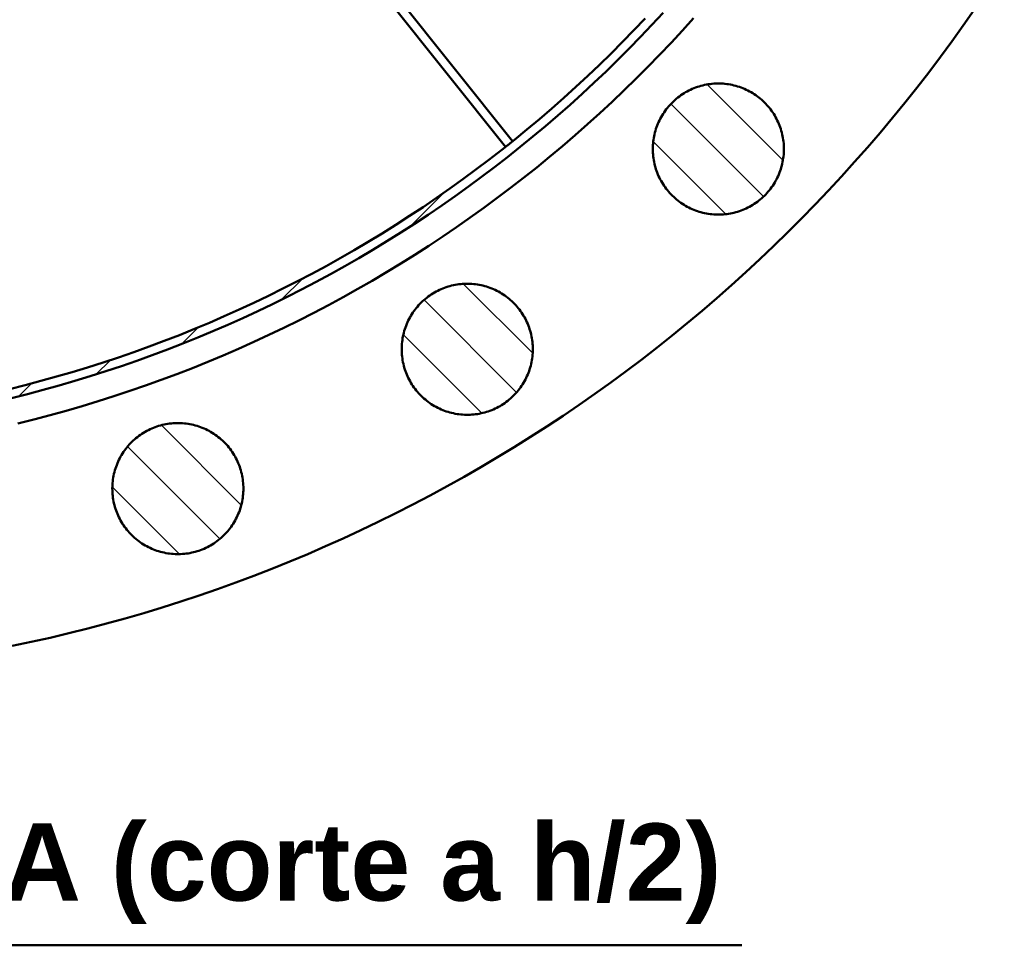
# Model space of a CAD drawing. Header units: millimetres. Extents: x 0 to 841, y 0 to 594.
# Tile 11 of 226: x 212 to 276, y 306 to 366. Entities that reach past the tile are written whole.
import ezdxf
from ezdxf.enums import TextEntityAlignment as Align

# ---------------------------------------------------------------- set-up
doc = ezdxf.new("R2010")
doc.units = ezdxf.units.MM
for name, color, linetype, lineweight in [('ACH', 7, 'CONTINUOUS', 13), ('TXT', 7, 'CONTINUOUS', 25), ('VIS', 7, 'CONTINUOUS', 50)]:
    doc.layers.add(name, color=color, linetype=linetype, lineweight=lineweight)
doc.styles.add('STDB', font='LiberationSans-Bold.ttf')

msp = doc.modelspace()

# ---------------------------------------------------------------- hatches: boundary and pattern name
at = {"layer": 'ACH'}
h = msp.add_hatch(dxfattribs=at)
h.set_pattern_fill('ANSI31', scale=0.8)
h.paths.add_polyline_path([(275.741, 422.949), (275.73, 421.625), (275.699, 420.301), (275.647, 418.978), (275.574, 417.656), (275.481, 416.335), (275.367, 415.016), (275.232, 413.699), (275.076, 412.384), (274.9, 411.071), (274.703, 409.762), (274.485, 408.456), (274.247, 407.153), (273.989, 405.854), (273.71, 404.56), (273.411, 403.27), (273.092, 401.985), (272.753, 400.705), (272.393, 399.43), (272.014, 398.162), (271.615, 396.899), (271.196, 395.643), (270.757, 394.394), (270.299, 393.151), (269.821, 391.916), (269.324, 390.689), (268.807, 389.47), (268.272, 388.259), (267.718, 387.056), (267.144, 385.862), (266.553, 384.678), (265.942, 383.503), (265.313, 382.337), (264.666, 381.182), (264.001, 380.037), (263.318, 378.903), (262.618, 377.779), (261.899, 376.667), (261.164, 375.566), (260.411, 374.476), (259.641, 373.399), (258.854, 372.334), (258.051, 371.281), (257.231, 370.241), (256.395, 369.214), (255.543, 368.201), (254.675, 367.201), (253.792, 366.214), (252.893, 365.242), (251.979, 364.284), (251.05, 363.34), (250.106, 362.411), (249.148, 361.497), (248.176, 360.598), (247.189, 359.715), (246.189, 358.847), (245.176, 357.995), (244.149, 357.159), (243.109, 356.339), (242.056, 355.536), (240.991, 354.749), (239.914, 353.979), (238.824, 353.226), (237.723, 352.491), (236.611, 351.772), (235.487, 351.072), (234.353, 350.389), (233.208, 349.724), (232.053, 349.077), (230.887, 348.448), (229.712, 347.837), (228.528, 347.246), (227.334, 346.672), (226.131, 346.118), (224.92, 345.583), (223.701, 345.066), (222.474, 344.569), (221.239, 344.091), (219.996, 343.633), (218.747, 343.194), (217.491, 342.775), (216.228, 342.376), (214.96, 341.996), (213.685, 341.637), (212.405, 341.298), (211.12, 340.978), (209.83, 340.679), (208.536, 340.401), (207.237, 340.142), (205.934, 339.905), (204.628, 339.687), (203.319, 339.49), (202.006, 339.314), (200.691, 339.158), (199.374, 339.023), (198.055, 338.909), (196.734, 338.816), (195.412, 338.743), (194.089, 338.691), (192.765, 338.66), (191.441, 338.649), (190.117, 338.66), (188.793, 338.691), (187.47, 338.743), (186.147, 338.816), (184.827, 338.909), (183.507, 339.023), (182.19, 339.158), (180.875, 339.314), (179.563, 339.49), (178.253, 339.687), (176.947, 339.905), (175.644, 340.142), (174.346, 340.401), (173.051, 340.679), (171.761, 340.978), (170.476, 341.298), (169.196, 341.637), (167.922, 341.996), (166.653, 342.376), (165.391, 342.775), (164.134, 343.194), (162.885, 343.633), (161.643, 344.091), (160.408, 344.569), (159.18, 345.066), (157.961, 345.583), (156.75, 346.118), (155.547, 346.672), (154.354, 347.246), (153.169, 347.837), (151.994, 348.448), (150.829, 349.077), (149.674, 349.724), (148.528, 350.389), (147.394, 351.072), (146.27, 351.772), (145.158, 352.491), (144.057, 353.226), (142.968, 353.979), (141.89, 354.749), (140.825, 355.536), (139.773, 356.339), (138.733, 357.159), (137.706, 357.995), (136.692, 358.847), (135.692, 359.715), (134.706, 360.598), (133.733, 361.497), (132.775, 362.411), (131.832, 363.34), (130.903, 364.284), (129.989, 365.242), (129.09, 366.214), (128.206, 367.201), (127.338, 368.201), (126.486, 369.214), (125.65, 370.241), (124.831, 371.281), (124.027, 372.334), (123.241, 373.399), (122.471, 374.476), (121.718, 375.566), (120.982, 376.667), (120.264, 377.779), (119.563, 378.903), (118.88, 380.037), (118.215, 381.182), (117.568, 382.337), (116.939, 383.503), (116.329, 384.678), (115.737, 385.862), (115.164, 387.056), (114.609, 388.259), (114.074, 389.47), (113.558, 390.689), (113.061, 391.916), (112.583, 393.151), (112.124, 394.394), (111.686, 395.643), (111.267, 396.899), (110.867, 398.162), (110.488, 399.43), (110.128, 400.705), (109.789, 401.985), (109.47, 403.27), (109.171, 404.56), (108.892, 405.854), (108.634, 407.153), (108.396, 408.456), (108.179, 409.762), (107.982, 411.071), (107.805, 412.384), (107.65, 413.699), (107.515, 415.016), (107.401, 416.335), (107.307, 417.656), (107.234, 418.978), (107.182, 420.301), (107.151, 421.625), (107.141, 422.949), (107.151, 424.273), (107.182, 425.597), (107.234, 426.92), (107.307, 428.242), (107.401, 429.563), (107.515, 430.883), (107.65, 432.2), (107.805, 433.515), (107.982, 434.827), (108.179, 436.137), (108.396, 437.443), (108.634, 438.745), (108.892, 440.044), (109.171, 441.339), (109.47, 442.629), (109.789, 443.914), (110.128, 445.194), (110.488, 446.468), (110.867, 447.737), (111.267, 448.999), (111.686, 450.255), (112.124, 451.505), (112.583, 452.747), (113.061, 453.982), (113.558, 455.209), (114.074, 456.429), (114.609, 457.64), (115.164, 458.842), (115.737, 460.036), (116.329, 461.221), (116.939, 462.396), (117.568, 463.561), (118.215, 464.716), (118.88, 465.861), (119.563, 466.996), (120.264, 468.119), (120.982, 469.232), (121.718, 470.333), (122.471, 471.422), (123.241, 472.5), (124.027, 473.565), (124.831, 474.617), (125.65, 475.657), (126.486, 476.684), (127.338, 477.698), (128.206, 478.698), (129.09, 479.684), (129.989, 480.657), (130.903, 481.615), (131.832, 482.558), (132.775, 483.487), (133.733, 484.401), (134.706, 485.3), (135.692, 486.184), (136.692, 487.051), (137.706, 487.904), (138.733, 488.74), (139.773, 489.559), (140.825, 490.363), (141.89, 491.149), (142.968, 491.919), (144.057, 492.672), (145.158, 493.408), (146.27, 494.126), (147.394, 494.827), (148.528, 495.51), (149.674, 496.175), (150.829, 496.822), (151.994, 497.451), (153.169, 498.061), (154.354, 498.653), (155.547, 499.226), (156.75, 499.781), (157.961, 500.316), (159.18, 500.832), (160.408, 501.329), (161.643, 501.807), (162.885, 502.265), (164.134, 502.704), (165.391, 503.123), (166.653, 503.523), (167.922, 503.902), (169.196, 504.261), (170.476, 504.601), (171.761, 504.92), (173.051, 505.219), (174.346, 505.498), (175.644, 505.756), (176.947, 505.994), (178.253, 506.211), (179.563, 506.408), (180.875, 506.585), (182.19, 506.74), (183.507, 506.875), (184.827, 506.989), (186.147, 507.083), (187.47, 507.156), (188.793, 507.208), (190.117, 507.239), (191.441, 507.249), (192.765, 507.239), (194.089, 507.208), (195.412, 507.156), (196.734, 507.083), (198.055, 506.989), (199.374, 506.875), (200.691, 506.74), (202.006, 506.585), (203.319, 506.408), (204.628, 506.211), (205.934, 505.994), (207.237, 505.756), (208.536, 505.498), (209.83, 505.219), (211.12, 504.92), (212.405, 504.601), (213.685, 504.261), (214.96, 503.902), (216.228, 503.523), (217.491, 503.123), (218.747, 502.704), (219.996, 502.265), (221.239, 501.807), (222.474, 501.329), (223.701, 500.832), (224.92, 500.316), (226.131, 499.781), (227.334, 499.226), (228.528, 498.653), (229.712, 498.061), (230.887, 497.451), (232.053, 496.822), (233.208, 496.175), (234.353, 495.51), (235.487, 494.827), (236.611, 494.126), (237.723, 493.408), (238.824, 492.672), (239.914, 491.919), (240.991, 491.149), (242.056, 490.363), (243.109, 489.559), (244.149, 488.74), (245.176, 487.904), (246.189, 487.051), (247.189, 486.184), (248.176, 485.3), (249.148, 484.401), (250.106, 483.487), (251.05, 482.558), (251.979, 481.615), (252.893, 480.657), (253.792, 479.684), (254.675, 478.698), (255.543, 477.698), (256.395, 476.684), (257.231, 475.657), (258.051, 474.617), (258.854, 473.565), (259.641, 472.5), (260.411, 471.422), (261.164, 470.333), (261.899, 469.232), (262.618, 468.119), (263.318, 466.996), (264.001, 465.861), (264.666, 464.716), (265.313, 463.561), (265.942, 462.396), (266.553, 461.221), (267.144, 460.036), (267.718, 458.842), (268.272, 457.64), (268.807, 456.429), (269.324, 455.209), (269.821, 453.982), (270.299, 452.747), (270.757, 451.505), (271.196, 450.255), (271.615, 448.999), (272.014, 447.737), (272.393, 446.468), (272.753, 445.194), (273.092, 443.914), (273.411, 442.629), (273.71, 441.339), (273.989, 440.044), (274.247, 438.745), (274.485, 437.443), (274.703, 436.137), (274.9, 434.827), (275.076, 433.515), (275.232, 432.2), (275.367, 430.883), (275.481, 429.563), (275.574, 428.242), (275.647, 426.92), (275.699, 425.597), (275.73, 424.273)])
h.paths.add_polyline_path([(275.141, 422.949), (275.13, 424.264), (275.099, 425.578), (275.048, 426.892), (274.976, 428.205), (274.883, 429.516), (274.769, 430.826), (274.635, 432.134), (274.481, 433.44), (274.306, 434.743), (274.11, 436.043), (273.894, 437.34), (273.658, 438.633), (273.402, 439.923), (273.125, 441.208), (272.828, 442.489), (272.511, 443.765), (272.174, 445.035), (271.817, 446.301), (271.441, 447.56), (271.044, 448.814), (270.628, 450.061), (270.192, 451.302), (269.737, 452.535), (269.263, 453.761), (268.769, 454.98), (268.257, 456.191), (267.725, 457.393), (267.175, 458.587), (266.606, 459.772), (266.018, 460.948), (265.412, 462.115), (264.788, 463.272), (264.145, 464.419), (263.485, 465.556), (262.807, 466.682), (262.111, 467.798), (261.398, 468.902), (260.667, 469.996), (259.92, 471.077), (259.155, 472.147), (258.374, 473.204), (257.577, 474.25), (256.763, 475.282), (255.933, 476.302), (255.087, 477.308), (254.225, 478.301), (253.348, 479.28), (252.455, 480.246), (251.548, 481.197), (250.626, 482.134), (249.689, 483.056), (248.737, 483.964), (247.772, 484.856), (246.792, 485.734), (245.799, 486.595), (244.793, 487.441), (243.773, 488.271), (242.741, 489.085), (241.696, 489.883), (240.638, 490.664), (239.569, 491.428), (238.487, 492.176), (237.394, 492.906), (236.289, 493.619), (235.174, 494.315), (234.047, 494.993), (232.911, 495.654), (231.763, 496.296), (230.606, 496.92), (229.44, 497.526), (228.264, 498.114), (227.078, 498.683), (225.884, 499.234), (224.682, 499.765), (223.471, 500.278), (222.253, 500.772), (221.027, 501.246), (219.793, 501.701), (218.553, 502.137), (217.305, 502.553), (216.052, 502.949), (214.792, 503.326), (213.527, 503.683), (212.256, 504.02), (210.98, 504.337), (209.699, 504.633), (208.414, 504.91), (207.124, 505.167), (205.831, 505.403), (204.534, 505.619), (203.234, 505.814), (201.931, 505.989), (200.625, 506.144), (199.318, 506.278), (198.008, 506.391), (196.696, 506.484), (195.383, 506.556), (194.07, 506.608), (192.755, 506.639), (191.441, 506.649), (190.126, 506.639), (188.812, 506.608), (187.498, 506.556), (186.185, 506.484), (184.874, 506.391), (183.564, 506.278), (182.256, 506.144), (180.95, 505.989), (179.647, 505.814), (178.347, 505.619), (177.05, 505.403), (175.757, 505.167), (174.467, 504.91), (173.182, 504.633), (171.901, 504.337), (170.625, 504.02), (169.355, 503.683), (168.089, 503.326), (166.83, 502.949), (165.576, 502.553), (164.329, 502.137), (163.088, 501.701), (161.855, 501.246), (160.629, 500.772), (159.41, 500.278), (158.199, 499.765), (156.997, 499.234), (155.803, 498.683), (154.618, 498.114), (153.442, 497.526), (152.275, 496.92), (151.118, 496.296), (149.971, 495.654), (148.834, 494.993), (147.708, 494.315), (146.592, 493.619), (145.487, 492.906), (144.394, 492.176), (143.313, 491.428), (142.243, 490.664), (141.186, 489.883), (140.14, 489.085), (139.108, 488.271), (138.088, 487.441), (137.082, 486.595), (136.089, 485.734), (135.11, 484.856), (134.144, 483.964), (133.193, 483.056), (132.256, 482.134), (131.334, 481.197), (130.426, 480.246), (129.534, 479.28), (128.656, 478.301), (127.795, 477.308), (126.949, 476.302), (126.119, 475.282), (125.305, 474.25), (124.507, 473.204), (123.726, 472.147), (122.962, 471.077), (122.214, 469.996), (121.484, 468.902), (120.77, 467.798), (120.075, 466.682), (119.397, 465.556), (118.736, 464.419), (118.094, 463.272), (117.469, 462.115), (116.863, 460.948), (116.276, 459.772), (115.707, 458.587), (115.156, 457.393), (114.625, 456.191), (114.112, 454.98), (113.618, 453.761), (113.144, 452.535), (112.689, 451.302), (112.253, 450.061), (111.837, 448.814), (111.441, 447.56), (111.064, 446.301), (110.707, 445.035), (110.37, 443.765), (110.053, 442.489), (109.756, 441.208), (109.48, 439.923), (109.223, 438.633), (108.987, 437.34), (108.771, 436.043), (108.576, 434.743), (108.401, 433.44), (108.246, 432.134), (108.112, 430.826), (107.999, 429.516), (107.906, 428.205), (107.834, 426.892), (107.782, 425.578), (107.751, 424.264), (107.741, 422.949), (107.751, 421.635), (107.782, 420.32), (107.834, 419.006), (107.906, 417.694), (107.999, 416.382), (108.112, 415.072), (108.246, 413.764), (108.401, 412.459), (108.576, 411.156), (108.771, 409.856), (108.987, 408.559), (109.223, 407.265), (109.48, 405.976), (109.756, 404.691), (110.053, 403.41), (110.37, 402.134), (110.707, 400.863), (111.064, 399.598), (111.441, 398.338), (111.837, 397.085), (112.253, 395.837), (112.689, 394.597), (113.144, 393.363), (113.618, 392.137), (114.112, 390.919), (114.625, 389.708), (115.156, 388.505), (115.707, 387.312), (116.276, 386.126), (116.863, 384.95), (117.469, 383.784), (118.094, 382.626), (118.736, 381.479), (119.397, 380.342), (120.075, 379.216), (120.77, 378.101), (121.484, 376.996), (122.214, 375.903), (122.962, 374.821), (123.726, 373.752), (124.507, 372.694), (125.305, 371.649), (126.119, 370.616), (126.949, 369.597), (127.795, 368.59), (128.656, 367.597), (129.534, 366.618), (130.426, 365.653), (131.334, 364.701), (132.256, 363.764), (133.193, 362.842), (134.144, 361.935), (135.11, 361.042), (136.089, 360.165), (137.082, 359.303), (138.088, 358.457), (139.108, 357.627), (140.14, 356.813), (141.186, 356.016), (142.243, 355.235), (143.313, 354.47), (144.394, 353.723), (145.487, 352.992), (146.592, 352.279), (147.708, 351.583), (148.834, 350.905), (149.971, 350.245), (151.118, 349.602), (152.275, 348.978), (153.442, 348.372), (154.618, 347.784), (155.803, 347.215), (156.997, 346.665), (158.199, 346.133), (159.41, 345.621), (160.629, 345.127), (161.855, 344.653), (163.088, 344.198), (164.329, 343.762), (165.576, 343.346), (166.83, 342.949), (168.089, 342.573), (169.355, 342.216), (170.625, 341.879), (171.901, 341.562), (173.182, 341.265), (174.467, 340.988), (175.757, 340.732), (177.05, 340.496), (178.347, 340.28), (179.647, 340.084), (180.95, 339.909), (182.256, 339.755), (183.564, 339.621), (184.874, 339.507), (186.185, 339.414), (187.498, 339.342), (188.812, 339.291), (190.126, 339.26), (191.441, 339.249), (192.755, 339.26), (194.07, 339.291), (195.383, 339.342), (196.696, 339.414), (198.008, 339.507), (199.318, 339.621), (200.625, 339.755), (201.931, 339.909), (203.234, 340.084), (204.534, 340.28), (205.831, 340.496), (207.124, 340.732), (208.414, 340.988), (209.699, 341.265), (210.98, 341.562), (212.256, 341.879), (213.527, 342.216), (214.792, 342.573), (216.052, 342.949), (217.305, 343.346), (218.553, 343.762), (219.793, 344.198), (221.027, 344.653), (222.253, 345.127), (223.471, 345.621), (224.682, 346.133), (225.884, 346.665), (227.078, 347.215), (228.264, 347.784), (229.44, 348.372), (230.606, 348.978), (231.763, 349.602), (232.911, 350.245), (234.047, 350.905), (235.174, 351.583), (236.289, 352.279), (237.394, 352.992), (238.487, 353.723), (239.569, 354.47), (240.638, 355.235), (241.696, 356.016), (242.741, 356.813), (243.773, 357.627), (244.793, 358.457), (245.799, 359.303), (246.792, 360.165), (247.772, 361.042), (248.737, 361.935), (249.689, 362.842), (250.626, 363.764), (251.548, 364.701), (252.455, 365.653), (253.348, 366.618), (254.225, 367.597), (255.087, 368.59), (255.933, 369.597), (256.763, 370.616), (257.577, 371.649), (258.374, 372.694), (259.155, 373.752), (259.92, 374.821), (260.667, 375.903), (261.398, 376.996), (262.111, 378.101), (262.807, 379.216), (263.485, 380.342), (264.145, 381.479), (264.788, 382.626), (265.412, 383.784), (266.018, 384.95), (266.606, 386.126), (267.175, 387.312), (267.725, 388.505), (268.257, 389.708), (268.769, 390.919), (269.263, 392.137), (269.737, 393.363), (270.192, 394.597), (270.628, 395.837), (271.044, 397.085), (271.441, 398.338), (271.817, 399.598), (272.174, 400.863), (272.511, 402.134), (272.828, 403.41), (273.125, 404.691), (273.402, 405.976), (273.658, 407.265), (273.894, 408.559), (274.11, 409.856), (274.306, 411.156), (274.481, 412.459), (274.635, 413.764), (274.769, 415.072), (274.883, 416.382), (274.976, 417.694), (275.048, 419.006), (275.099, 420.32), (275.13, 421.635)], flags=16)
h = msp.add_hatch(dxfattribs=at)
h.set_pattern_fill('ANSI31', scale=0.8, angle=90)
h.paths.add_polyline_path([(243.392, 357.323), (228.179, 376.4), (228.648, 376.774), (243.861, 357.697), (243.803, 357.65), (243.744, 357.604), (243.685, 357.557), (243.627, 357.51), (243.568, 357.463), (243.509, 357.417), (243.451, 357.37), (243.392, 357.323)])
h = msp.add_hatch(dxfattribs=at)
h.set_pattern_fill('ANSI31', scale=0.8, angle=90)
h.paths.add_polyline_path([(261.452, 357.188), (261.45, 357.068), (261.445, 356.948), (261.436, 356.828), (261.424, 356.708), (261.409, 356.589), (261.39, 356.47), (261.368, 356.352), (261.343, 356.234), (261.314, 356.117), (261.283, 356.001), (261.247, 355.886), (261.209, 355.772), (261.167, 355.66), (261.122, 355.548), (261.074, 355.438), (261.023, 355.329), (260.969, 355.221), (260.912, 355.116), (260.852, 355.011), (260.789, 354.909), (260.723, 354.808), (260.654, 354.71), (260.582, 354.613), (260.508, 354.518), (260.431, 354.426), (260.352, 354.336), (260.27, 354.248), (260.185, 354.162), (260.099, 354.079), (260.009, 353.998), (259.918, 353.92), (259.824, 353.844), (259.729, 353.771), (259.631, 353.701), (259.531, 353.634), (259.43, 353.569), (259.327, 353.508), (259.222, 353.449), (259.115, 353.393), (259.007, 353.341), (258.897, 353.291), (258.786, 353.245), (258.674, 353.202), (258.561, 353.161), (258.446, 353.125), (258.331, 353.091), (258.214, 353.061), (258.097, 353.034), (257.979, 353.01), (257.861, 352.99), (257.741, 352.973), (257.622, 352.959), (257.502, 352.949), (257.382, 352.942), (257.262, 352.939), (257.141, 352.939), (257.021, 352.942), (256.901, 352.949), (256.781, 352.959), (256.662, 352.973), (256.543, 352.99), (256.424, 353.01), (256.306, 353.034), (256.189, 353.061), (256.073, 353.091), (255.957, 353.125), (255.843, 353.161), (255.729, 353.202), (255.617, 353.245), (255.506, 353.291), (255.396, 353.341), (255.288, 353.393), (255.182, 353.449), (255.077, 353.508), (254.973, 353.569), (254.872, 353.634), (254.772, 353.701), (254.674, 353.771), (254.579, 353.844), (254.485, 353.92), (254.394, 353.998), (254.305, 354.079), (254.218, 354.162), (254.133, 354.248), (254.051, 354.336), (253.972, 354.426), (253.895, 354.518), (253.821, 354.613), (253.749, 354.71), (253.68, 354.808), (253.615, 354.909), (253.551, 355.011), (253.491, 355.116), (253.434, 355.221), (253.38, 355.329), (253.329, 355.438), (253.281, 355.548), (253.236, 355.66), (253.194, 355.772), (253.156, 355.886), (253.121, 356.001), (253.089, 356.117), (253.06, 356.234), (253.035, 356.352), (253.013, 356.47), (252.994, 356.589), (252.979, 356.708), (252.967, 356.828), (252.958, 356.948), (252.953, 357.068), (252.952, 357.188), (252.953, 357.309), (252.958, 357.429), (252.967, 357.549), (252.979, 357.668), (252.994, 357.788), (253.013, 357.907), (253.035, 358.025), (253.06, 358.142), (253.089, 358.259), (253.121, 358.375), (253.156, 358.49), (253.194, 358.604), (253.236, 358.717), (253.281, 358.829), (253.329, 358.939), (253.38, 359.048), (253.434, 359.155), (253.491, 359.261), (253.551, 359.365), (253.615, 359.468), (253.68, 359.568), (253.749, 359.667), (253.821, 359.764), (253.895, 359.858), (253.972, 359.951), (254.051, 360.041), (254.133, 360.129), (254.218, 360.215), (254.305, 360.298), (254.394, 360.379), (254.485, 360.457), (254.579, 360.532), (254.674, 360.605), (254.772, 360.675), (254.872, 360.743), (254.973, 360.807), (255.077, 360.869), (255.182, 360.928), (255.288, 360.983), (255.396, 361.036), (255.506, 361.085), (255.617, 361.132), (255.729, 361.175), (255.843, 361.215), (255.957, 361.252), (256.073, 361.286), (256.189, 361.316), (256.306, 361.343), (256.424, 361.367), (256.543, 361.387), (256.662, 361.404), (256.781, 361.417), (256.901, 361.428), (257.021, 361.434), (257.141, 361.438), (257.262, 361.438), (257.382, 361.434), (257.502, 361.428), (257.622, 361.417), (257.741, 361.404), (257.861, 361.387), (257.979, 361.367), (258.097, 361.343), (258.214, 361.316), (258.331, 361.286), (258.446, 361.252), (258.561, 361.215), (258.674, 361.175), (258.786, 361.132), (258.897, 361.085), (259.007, 361.036), (259.115, 360.983), (259.222, 360.928), (259.327, 360.869), (259.43, 360.807), (259.531, 360.743), (259.631, 360.675), (259.729, 360.605), (259.824, 360.532), (259.918, 360.457), (260.009, 360.379), (260.099, 360.298), (260.185, 360.215), (260.27, 360.129), (260.352, 360.041), (260.431, 359.951), (260.508, 359.858), (260.582, 359.764), (260.654, 359.667), (260.723, 359.568), (260.789, 359.468), (260.852, 359.365), (260.912, 359.261), (260.969, 359.155), (261.023, 359.048), (261.074, 358.939), (261.122, 358.829), (261.167, 358.717), (261.209, 358.604), (261.247, 358.49), (261.283, 358.375), (261.314, 358.259), (261.343, 358.142), (261.368, 358.025), (261.39, 357.907), (261.409, 357.788), (261.424, 357.668), (261.436, 357.549), (261.445, 357.429), (261.45, 357.309)])
h = msp.add_hatch(dxfattribs=at)
h.set_pattern_fill('ANSI31', scale=0.8, angle=90)
h.paths.add_polyline_path([(245.17, 344.204), (245.168, 344.084), (245.163, 343.963), (245.154, 343.843), (245.142, 343.724), (245.127, 343.604), (245.109, 343.486), (245.087, 343.367), (245.061, 343.25), (245.033, 343.133), (245.001, 343.017), (244.965, 342.902), (244.927, 342.788), (244.885, 342.675), (244.84, 342.564), (244.792, 342.453), (244.741, 342.344), (244.687, 342.237), (244.63, 342.131), (244.57, 342.027), (244.507, 341.925), (244.441, 341.824), (244.372, 341.725), (244.301, 341.629), (244.226, 341.534), (244.149, 341.441), (244.07, 341.351), (243.988, 341.263), (243.904, 341.178), (243.817, 341.094), (243.728, 341.014), (243.636, 340.935), (243.543, 340.86), (243.447, 340.787), (243.349, 340.717), (243.249, 340.649), (243.148, 340.585), (243.045, 340.523), (242.94, 340.465), (242.833, 340.409), (242.725, 340.356), (242.615, 340.307), (242.504, 340.26), (242.392, 340.217), (242.279, 340.177), (242.164, 340.14), (242.049, 340.107), (241.932, 340.076), (241.815, 340.049), (241.697, 340.026), (241.579, 340.005), (241.459, 339.988), (241.34, 339.975), (241.22, 339.965), (241.1, 339.958), (240.98, 339.954), (240.86, 339.954), (240.739, 339.958), (240.619, 339.965), (240.499, 339.975), (240.38, 339.988), (240.261, 340.005), (240.142, 340.026), (240.024, 340.049), (239.907, 340.076), (239.791, 340.107), (239.675, 340.14), (239.561, 340.177), (239.447, 340.217), (239.335, 340.26), (239.224, 340.307), (239.114, 340.356), (239.006, 340.409), (238.9, 340.465), (238.795, 340.523), (238.691, 340.585), (238.59, 340.649), (238.49, 340.717), (238.392, 340.787), (238.297, 340.86), (238.203, 340.935), (238.112, 341.014), (238.023, 341.094), (237.936, 341.178), (237.851, 341.263), (237.769, 341.351), (237.69, 341.441), (237.613, 341.534), (237.539, 341.629), (237.467, 341.725), (237.398, 341.824), (237.333, 341.925), (237.269, 342.027), (237.209, 342.131), (237.152, 342.237), (237.098, 342.344), (237.047, 342.453), (236.999, 342.564), (236.954, 342.675), (236.912, 342.788), (236.874, 342.902), (236.839, 343.017), (236.807, 343.133), (236.778, 343.25), (236.753, 343.367), (236.731, 343.486), (236.712, 343.604), (236.697, 343.724), (236.685, 343.843), (236.676, 343.963), (236.671, 344.084), (236.67, 344.204), (236.671, 344.324), (236.676, 344.444), (236.685, 344.564), (236.697, 344.684), (236.712, 344.803), (236.731, 344.922), (236.753, 345.04), (236.778, 345.158), (236.807, 345.275), (236.839, 345.391), (236.874, 345.506), (236.912, 345.62), (236.954, 345.733), (236.999, 345.844), (237.047, 345.954), (237.098, 346.063), (237.152, 346.171), (237.209, 346.277), (237.269, 346.381), (237.333, 346.483), (237.398, 346.584), (237.467, 346.682), (237.539, 346.779), (237.613, 346.874), (237.69, 346.966), (237.769, 347.057), (237.851, 347.145), (237.936, 347.23), (238.023, 347.314), (238.112, 347.394), (238.203, 347.472), (238.297, 347.548), (238.392, 347.621), (238.49, 347.691), (238.59, 347.758), (238.691, 347.823), (238.795, 347.885), (238.9, 347.943), (239.006, 347.999), (239.114, 348.051), (239.224, 348.101), (239.335, 348.147), (239.447, 348.191), (239.561, 348.231), (239.675, 348.268), (239.791, 348.301), (239.907, 348.332), (240.024, 348.359), (240.142, 348.382), (240.261, 348.403), (240.38, 348.419), (240.499, 348.433), (240.619, 348.443), (240.739, 348.45), (240.86, 348.453), (240.98, 348.453), (241.1, 348.45), (241.22, 348.443), (241.34, 348.433), (241.459, 348.419), (241.579, 348.403), (241.697, 348.382), (241.815, 348.359), (241.932, 348.332), (242.049, 348.301), (242.164, 348.268), (242.279, 348.231), (242.392, 348.191), (242.504, 348.147), (242.615, 348.101), (242.725, 348.051), (242.833, 347.999), (242.94, 347.943), (243.045, 347.885), (243.148, 347.823), (243.249, 347.758), (243.349, 347.691), (243.447, 347.621), (243.543, 347.548), (243.636, 347.472), (243.728, 347.394), (243.817, 347.314), (243.904, 347.23), (243.988, 347.145), (244.07, 347.057), (244.149, 346.966), (244.226, 346.874), (244.301, 346.779), (244.372, 346.682), (244.441, 346.584), (244.507, 346.483), (244.57, 346.381), (244.63, 346.277), (244.687, 346.171), (244.741, 346.063), (244.792, 345.954), (244.84, 345.844), (244.885, 345.733), (244.927, 345.62), (244.965, 345.506), (245.001, 345.391), (245.033, 345.275), (245.061, 345.158), (245.087, 345.04), (245.109, 344.922), (245.127, 344.803), (245.142, 344.684), (245.154, 344.564), (245.163, 344.444), (245.168, 344.324)])
h = msp.add_hatch(dxfattribs=at)
h.set_pattern_fill('ANSI31', scale=0.8, angle=90)
h.paths.add_polyline_path([(226.407, 335.168), (226.405, 335.048), (226.4, 334.928), (226.391, 334.808), (226.379, 334.688), (226.364, 334.569), (226.346, 334.45), (226.323, 334.332), (226.298, 334.214), (226.269, 334.097), (226.238, 333.981), (226.202, 333.866), (226.164, 333.752), (226.122, 333.639), (226.077, 333.528), (226.029, 333.418), (225.978, 333.309), (225.924, 333.201), (225.867, 333.095), (225.807, 332.991), (225.744, 332.889), (225.678, 332.788), (225.609, 332.69), (225.538, 332.593), (225.463, 332.498), (225.386, 332.406), (225.307, 332.315), (225.225, 332.227), (225.14, 332.142), (225.054, 332.058), (224.965, 331.978), (224.873, 331.9), (224.78, 331.824), (224.684, 331.751), (224.586, 331.681), (224.486, 331.614), (224.385, 331.549), (224.282, 331.487), (224.177, 331.429), (224.07, 331.373), (223.962, 331.321), (223.852, 331.271), (223.741, 331.225), (223.629, 331.181), (223.516, 331.141), (223.401, 331.104), (223.286, 331.071), (223.169, 331.04), (223.052, 331.013), (222.934, 330.99), (222.816, 330.969), (222.696, 330.953), (222.577, 330.939), (222.457, 330.929), (222.337, 330.922), (222.217, 330.919), (222.096, 330.919), (221.976, 330.922), (221.856, 330.929), (221.736, 330.939), (221.617, 330.953), (221.498, 330.969), (221.379, 330.99), (221.261, 331.013), (221.144, 331.04), (221.028, 331.071), (220.912, 331.104), (220.798, 331.141), (220.684, 331.181), (220.572, 331.225), (220.461, 331.271), (220.351, 331.321), (220.243, 331.373), (220.137, 331.429), (220.032, 331.487), (219.928, 331.549), (219.827, 331.614), (219.727, 331.681), (219.629, 331.751), (219.534, 331.824), (219.44, 331.9), (219.349, 331.978), (219.26, 332.058), (219.173, 332.142), (219.088, 332.227), (219.006, 332.315), (218.927, 332.406), (218.85, 332.498), (218.776, 332.593), (218.704, 332.69), (218.635, 332.788), (218.57, 332.889), (218.506, 332.991), (218.446, 333.095), (218.389, 333.201), (218.335, 333.309), (218.284, 333.418), (218.236, 333.528), (218.191, 333.639), (218.149, 333.752), (218.111, 333.866), (218.076, 333.981), (218.044, 334.097), (218.015, 334.214), (217.99, 334.332), (217.968, 334.45), (217.949, 334.569), (217.934, 334.688), (217.922, 334.808), (217.913, 334.928), (217.908, 335.048), (217.907, 335.168), (217.908, 335.288), (217.913, 335.409), (217.922, 335.529), (217.934, 335.648), (217.949, 335.768), (217.968, 335.886), (217.99, 336.005), (218.015, 336.122), (218.044, 336.239), (218.076, 336.355), (218.111, 336.47), (218.149, 336.584), (218.191, 336.697), (218.236, 336.808), (218.284, 336.919), (218.335, 337.028), (218.389, 337.135), (218.446, 337.241), (218.506, 337.345), (218.57, 337.447), (218.635, 337.548), (218.704, 337.647), (218.776, 337.743), (218.85, 337.838), (218.927, 337.931), (219.006, 338.021), (219.088, 338.109), (219.173, 338.194), (219.26, 338.278), (219.349, 338.358), (219.44, 338.437), (219.534, 338.512), (219.629, 338.585), (219.727, 338.655), (219.827, 338.723), (219.928, 338.787), (220.032, 338.849), (220.137, 338.907), (220.243, 338.963), (220.351, 339.016), (220.461, 339.065), (220.572, 339.112), (220.684, 339.155), (220.798, 339.195), (220.912, 339.232), (221.028, 339.265), (221.144, 339.296), (221.261, 339.323), (221.379, 339.346), (221.498, 339.367), (221.617, 339.384), (221.736, 339.397), (221.856, 339.407), (221.976, 339.414), (222.096, 339.418), (222.217, 339.418), (222.337, 339.414), (222.457, 339.407), (222.577, 339.397), (222.696, 339.384), (222.816, 339.367), (222.934, 339.346), (223.052, 339.323), (223.169, 339.296), (223.286, 339.265), (223.401, 339.232), (223.516, 339.195), (223.629, 339.155), (223.741, 339.112), (223.852, 339.065), (223.962, 339.016), (224.07, 338.963), (224.177, 338.907), (224.282, 338.849), (224.385, 338.787), (224.486, 338.723), (224.586, 338.655), (224.684, 338.585), (224.78, 338.512), (224.873, 338.437), (224.965, 338.358), (225.054, 338.278), (225.14, 338.194), (225.225, 338.109), (225.307, 338.021), (225.386, 337.931), (225.463, 337.838), (225.538, 337.743), (225.609, 337.647), (225.678, 337.548), (225.744, 337.447), (225.807, 337.345), (225.867, 337.241), (225.924, 337.135), (225.978, 337.028), (226.029, 336.919), (226.077, 336.808), (226.122, 336.697), (226.164, 336.584), (226.202, 336.47), (226.238, 336.355), (226.269, 336.239), (226.298, 336.122), (226.323, 336.005), (226.346, 335.886), (226.364, 335.768), (226.379, 335.648), (226.391, 335.529), (226.4, 335.409), (226.405, 335.288)])

# ---------------------------------------------------------------- linework, layer by layer
at = {"layer": 'VIS'}
msp.add_line((124.15, 305.549), (258.732, 305.549), dxfattribs=at)
for points in [[(228.648, 376.774), (243.861, 357.697)], [(228.179, 376.4), (243.392, 357.323)], [(253.613, 366.019), (252.893, 365.242), (252.163, 364.474), (251.423, 363.716), (250.674, 362.967), (249.916, 362.227), (249.148, 361.497), (248.371, 360.777), (247.585, 360.066), (246.791, 359.366), (245.987, 358.675), (245.176, 357.995), (244.355, 357.325), (243.526, 356.665), (242.689, 356.016), (241.844, 355.377), (240.991, 354.749), (240.13, 354.132), (239.261, 353.525), (238.385, 352.93), (237.502, 352.346), (236.611, 351.772), (235.713, 351.21), (234.808, 350.66), (233.896, 350.121), (232.978, 349.593), (232.053, 349.077), (231.121, 348.572), (230.183, 348.079), (229.239, 347.598), (228.29, 347.129), (227.334, 346.672), (226.373, 346.227), (225.406, 345.794), (224.433, 345.374), (223.456, 344.965), (222.474, 344.569), (221.486, 344.185), (220.494, 343.814), (219.497, 343.455), (218.496, 343.109), (217.491, 342.775), (216.481, 342.454), (215.468, 342.146), (214.451, 341.85), (213.43, 341.568), (212.405, 341.298), (211.378, 341.041)], [(211.412, 324.964), (212.641, 325.222), (213.868, 325.497), (215.091, 325.786), (216.31, 326.091), (217.525, 326.411), (218.736, 326.746), (219.943, 327.097), (221.145, 327.463), (222.342, 327.844), (223.535, 328.239), (224.723, 328.65), (225.905, 329.076), (227.082, 329.516), (228.253, 329.972), (229.419, 330.442), (230.578, 330.926), (231.731, 331.425), (232.878, 331.939), (234.019, 332.467), (235.152, 333.009), (236.279, 333.565), (237.399, 334.136), (238.511, 334.72), (239.616, 335.319), (240.713, 335.931), (241.803, 336.557), (242.885, 337.197), (243.958, 337.85), (245.023, 338.516), (246.08, 339.196), (247.128, 339.89), (248.168, 340.596), (249.198, 341.315), (250.219, 342.048), (251.231, 342.793), (252.234, 343.55), (253.227, 344.32), (254.21, 345.103), (255.183, 345.898), (256.146, 346.705), (257.099, 347.524), (258.042, 348.355), (258.974, 349.198), (259.895, 350.052), (260.806, 350.918), (261.706, 351.796), (262.594, 352.684), (263.472, 353.584), (264.338, 354.495), (265.192, 355.416), (266.035, 356.348), (266.866, 357.291), (267.685, 358.244), (268.492, 359.207), (269.287, 360.18), (270.07, 361.163), (270.84, 362.156), (271.597, 363.159), (272.342, 364.171), (273.075, 365.192), (273.794, 366.222)], [(252.455, 365.653), (251.731, 364.89), (250.996, 364.137), (250.252, 363.394), (249.499, 362.659), (248.737, 361.935), (247.966, 361.219), (247.186, 360.514), (246.397, 359.818), (245.599, 359.133), (244.793, 358.457), (243.978, 357.792), (243.156, 357.137), (242.324, 356.492), (241.485, 355.858), (240.638, 355.235), (239.784, 354.622), (238.921, 354.02), (238.051, 353.428), (237.174, 352.848), (236.289, 352.279), (235.398, 351.721), (234.499, 351.174), (233.594, 350.639), (232.682, 350.115), (231.763, 349.602), (230.839, 349.101), (229.908, 348.612), (228.97, 348.135), (228.027, 347.669), (227.078, 347.215), (226.124, 346.773), (225.164, 346.344), (224.199, 345.926), (223.228, 345.52), (222.253, 345.127), (221.272, 344.746), (220.287, 344.377), (219.298, 344.021), (218.304, 343.677), (217.305, 343.346), (216.303, 343.027), (215.297, 342.721), (214.287, 342.428), (213.273, 342.147), (212.256, 341.879), (211.236, 341.624)], [(211.78, 339.389), (212.828, 339.651), (213.873, 339.926), (214.915, 340.215), (215.952, 340.516), (216.986, 340.831), (218.016, 341.158), (219.042, 341.499), (220.063, 341.852), (221.08, 342.218), (222.092, 342.597), (223.099, 342.988), (224.102, 343.393), (225.099, 343.809), (226.091, 344.239), (227.077, 344.68), (228.058, 345.134), (229.033, 345.6), (230.002, 346.079), (230.965, 346.57), (231.921, 347.072), (232.871, 347.587), (233.815, 348.113), (234.752, 348.652), (235.682, 349.202), (236.606, 349.764), (237.522, 350.337), (238.431, 350.922), (239.332, 351.518), (240.226, 352.125), (241.112, 352.744), (241.99, 353.374), (242.861, 354.014), (243.723, 354.666), (244.577, 355.328), (245.422, 356.001), (246.259, 356.685), (247.087, 357.379), (247.907, 358.084), (248.718, 358.798), (249.519, 359.523), (250.312, 360.258), (251.095, 361.003), (251.869, 361.757), (252.633, 362.521), (253.387, 363.295), (254.132, 364.078), (254.867, 364.871), (255.592, 365.672)], [(261.452, 357.188), (261.45, 357.068), (261.445, 356.948), (261.436, 356.828), (261.424, 356.708), (261.409, 356.589), (261.39, 356.47), (261.368, 356.352), (261.343, 356.234), (261.314, 356.117), (261.283, 356.001), (261.247, 355.886), (261.209, 355.772), (261.167, 355.66), (261.122, 355.548), (261.074, 355.438), (261.023, 355.329), (260.969, 355.221), (260.912, 355.116), (260.852, 355.011), (260.789, 354.909), (260.723, 354.808), (260.654, 354.71), (260.582, 354.613), (260.508, 354.518), (260.431, 354.426), (260.352, 354.336), (260.27, 354.248), (260.185, 354.162), (260.099, 354.079), (260.009, 353.998), (259.918, 353.92), (259.824, 353.844), (259.729, 353.771), (259.631, 353.701), (259.531, 353.634), (259.43, 353.569), (259.327, 353.508), (259.222, 353.449), (259.115, 353.393), (259.007, 353.341), (258.897, 353.291), (258.786, 353.245), (258.674, 353.202), (258.561, 353.161), (258.446, 353.125), (258.331, 353.091), (258.214, 353.061), (258.097, 353.034), (257.979, 353.01), (257.861, 352.99), (257.741, 352.973), (257.622, 352.959), (257.502, 352.949), (257.382, 352.942), (257.262, 352.939), (257.141, 352.939), (257.021, 352.942), (256.901, 352.949), (256.781, 352.959), (256.662, 352.973), (256.543, 352.99), (256.424, 353.01), (256.306, 353.034), (256.189, 353.061), (256.073, 353.091), (255.957, 353.125), (255.843, 353.161), (255.729, 353.202), (255.617, 353.245), (255.506, 353.291), (255.396, 353.341), (255.288, 353.393), (255.182, 353.449), (255.077, 353.508), (254.973, 353.569), (254.872, 353.634), (254.772, 353.701), (254.674, 353.771), (254.579, 353.844), (254.485, 353.92), (254.394, 353.998), (254.305, 354.079), (254.218, 354.162), (254.133, 354.248), (254.051, 354.336), (253.972, 354.426), (253.895, 354.518), (253.821, 354.613), (253.749, 354.71), (253.68, 354.808), (253.615, 354.909), (253.551, 355.011), (253.491, 355.116), (253.434, 355.221), (253.38, 355.329), (253.329, 355.438), (253.281, 355.548), (253.236, 355.66), (253.194, 355.772), (253.156, 355.886), (253.121, 356.001), (253.089, 356.117), (253.06, 356.234), (253.035, 356.352), (253.013, 356.47), (252.994, 356.589), (252.979, 356.708), (252.967, 356.828), (252.958, 356.948), (252.953, 357.068), (252.952, 357.188), (252.953, 357.309), (252.958, 357.429), (252.967, 357.549), (252.979, 357.668), (252.994, 357.788), (253.013, 357.907), (253.035, 358.025), (253.06, 358.142), (253.089, 358.259), (253.121, 358.375), (253.156, 358.49), (253.194, 358.604), (253.236, 358.717), (253.281, 358.829), (253.329, 358.939), (253.38, 359.048), (253.434, 359.155), (253.491, 359.261), (253.551, 359.365), (253.615, 359.468), (253.68, 359.568), (253.749, 359.667), (253.821, 359.764), (253.895, 359.858), (253.972, 359.951), (254.051, 360.041), (254.133, 360.129), (254.218, 360.215), (254.305, 360.298), (254.394, 360.379), (254.485, 360.457), (254.579, 360.532), (254.674, 360.605), (254.772, 360.675), (254.872, 360.743), (254.973, 360.807), (255.077, 360.869), (255.182, 360.928), (255.288, 360.983), (255.396, 361.036), (255.506, 361.085), (255.617, 361.132), (255.729, 361.175), (255.843, 361.215), (255.957, 361.252), (256.073, 361.286), (256.189, 361.316), (256.306, 361.343), (256.424, 361.367), (256.543, 361.387), (256.662, 361.404), (256.781, 361.417), (256.901, 361.428), (257.021, 361.434), (257.141, 361.438), (257.262, 361.438), (257.382, 361.434), (257.502, 361.428), (257.622, 361.417), (257.741, 361.404), (257.861, 361.387), (257.979, 361.367), (258.097, 361.343), (258.214, 361.316), (258.331, 361.286), (258.446, 361.252), (258.561, 361.215), (258.674, 361.175), (258.786, 361.132), (258.897, 361.085), (259.007, 361.036), (259.115, 360.983), (259.222, 360.928), (259.327, 360.869), (259.43, 360.807), (259.531, 360.743), (259.631, 360.675), (259.729, 360.605), (259.824, 360.532), (259.918, 360.457), (260.009, 360.379), (260.099, 360.298), (260.185, 360.215), (260.27, 360.129), (260.352, 360.041), (260.431, 359.951), (260.508, 359.858), (260.582, 359.764), (260.654, 359.667), (260.723, 359.568), (260.789, 359.468), (260.852, 359.365), (260.912, 359.261), (260.969, 359.155), (261.023, 359.048), (261.074, 358.939), (261.122, 358.829), (261.167, 358.717), (261.209, 358.604), (261.247, 358.49), (261.283, 358.375), (261.314, 358.259), (261.343, 358.142), (261.368, 358.025), (261.39, 357.907), (261.409, 357.788), (261.424, 357.668), (261.436, 357.549), (261.445, 357.429), (261.45, 357.309), (261.452, 357.188)], [(243.861, 357.697), (243.783, 357.635), (243.705, 357.572), (243.627, 357.51), (243.549, 357.448), (243.47, 357.385), (243.392, 357.323)], [(245.17, 344.204), (245.168, 344.084), (245.163, 343.963), (245.154, 343.843), (245.142, 343.724), (245.127, 343.604), (245.109, 343.486), (245.087, 343.367), (245.061, 343.25), (245.033, 343.133), (245.001, 343.017), (244.965, 342.902), (244.927, 342.788), (244.885, 342.675), (244.84, 342.564), (244.792, 342.453), (244.741, 342.344), (244.687, 342.237), (244.63, 342.131), (244.57, 342.027), (244.507, 341.925), (244.441, 341.824), (244.372, 341.725), (244.301, 341.629), (244.226, 341.534), (244.149, 341.441), (244.07, 341.351), (243.988, 341.263), (243.904, 341.178), (243.817, 341.094), (243.728, 341.014), (243.636, 340.935), (243.543, 340.86), (243.447, 340.787), (243.349, 340.717), (243.249, 340.649), (243.148, 340.585), (243.045, 340.523), (242.94, 340.465), (242.833, 340.409), (242.725, 340.356), (242.615, 340.307), (242.504, 340.26), (242.392, 340.217), (242.279, 340.177), (242.164, 340.14), (242.049, 340.107), (241.932, 340.076), (241.815, 340.049), (241.697, 340.026), (241.579, 340.005), (241.459, 339.988), (241.34, 339.975), (241.22, 339.965), (241.1, 339.958), (240.98, 339.954), (240.86, 339.954), (240.739, 339.958), (240.619, 339.965), (240.499, 339.975), (240.38, 339.988), (240.261, 340.005), (240.142, 340.026), (240.024, 340.049), (239.907, 340.076), (239.791, 340.107), (239.675, 340.14), (239.561, 340.177), (239.447, 340.217), (239.335, 340.26), (239.224, 340.307), (239.114, 340.356), (239.006, 340.409), (238.9, 340.465), (238.795, 340.523), (238.691, 340.585), (238.59, 340.649), (238.49, 340.717), (238.392, 340.787), (238.297, 340.86), (238.203, 340.935), (238.112, 341.014), (238.023, 341.094), (237.936, 341.178), (237.851, 341.263), (237.769, 341.351), (237.69, 341.441), (237.613, 341.534), (237.539, 341.629), (237.467, 341.725), (237.398, 341.824), (237.333, 341.925), (237.269, 342.027), (237.209, 342.131), (237.152, 342.237), (237.098, 342.344), (237.047, 342.453), (236.999, 342.564), (236.954, 342.675), (236.912, 342.788), (236.874, 342.902), (236.839, 343.017), (236.807, 343.133), (236.778, 343.25), (236.753, 343.367), (236.731, 343.486), (236.712, 343.604), (236.697, 343.724), (236.685, 343.843), (236.676, 343.963), (236.671, 344.084), (236.67, 344.204), (236.671, 344.324), (236.676, 344.444), (236.685, 344.564), (236.697, 344.684), (236.712, 344.803), (236.731, 344.922), (236.753, 345.04), (236.778, 345.158), (236.807, 345.275), (236.839, 345.391), (236.874, 345.506), (236.912, 345.62), (236.954, 345.733), (236.999, 345.844), (237.047, 345.954), (237.098, 346.063), (237.152, 346.171), (237.209, 346.277), (237.269, 346.381), (237.333, 346.483), (237.398, 346.584), (237.467, 346.682), (237.539, 346.779), (237.613, 346.874), (237.69, 346.966), (237.769, 347.057), (237.851, 347.145), (237.936, 347.23), (238.023, 347.314), (238.112, 347.394), (238.203, 347.472), (238.297, 347.548), (238.392, 347.621), (238.49, 347.691), (238.59, 347.758), (238.691, 347.823), (238.795, 347.885), (238.9, 347.943), (239.006, 347.999), (239.114, 348.051), (239.224, 348.101), (239.335, 348.147), (239.447, 348.191), (239.561, 348.231), (239.675, 348.268), (239.791, 348.301), (239.907, 348.332), (240.024, 348.359), (240.142, 348.382), (240.261, 348.403), (240.38, 348.419), (240.499, 348.433), (240.619, 348.443), (240.739, 348.45), (240.86, 348.453), (240.98, 348.453), (241.1, 348.45), (241.22, 348.443), (241.34, 348.433), (241.459, 348.419), (241.579, 348.403), (241.697, 348.382), (241.815, 348.359), (241.932, 348.332), (242.049, 348.301), (242.164, 348.268), (242.279, 348.231), (242.392, 348.191), (242.504, 348.147), (242.615, 348.101), (242.725, 348.051), (242.833, 347.999), (242.94, 347.943), (243.045, 347.885), (243.148, 347.823), (243.249, 347.758), (243.349, 347.691), (243.447, 347.621), (243.543, 347.548), (243.636, 347.472), (243.728, 347.394), (243.817, 347.314), (243.904, 347.23), (243.988, 347.145), (244.07, 347.057), (244.149, 346.966), (244.226, 346.874), (244.301, 346.779), (244.372, 346.682), (244.441, 346.584), (244.507, 346.483), (244.57, 346.381), (244.63, 346.277), (244.687, 346.171), (244.741, 346.063), (244.792, 345.954), (244.84, 345.844), (244.885, 345.733), (244.927, 345.62), (244.965, 345.506), (245.001, 345.391), (245.033, 345.275), (245.061, 345.158), (245.087, 345.04), (245.109, 344.922), (245.127, 344.803), (245.142, 344.684), (245.154, 344.564), (245.163, 344.444), (245.168, 344.324), (245.17, 344.204)], [(226.407, 335.168), (226.405, 335.048), (226.4, 334.928), (226.391, 334.808), (226.379, 334.688), (226.364, 334.569), (226.346, 334.45), (226.323, 334.332), (226.298, 334.214), (226.269, 334.097), (226.238, 333.981), (226.202, 333.866), (226.164, 333.752), (226.122, 333.639), (226.077, 333.528), (226.029, 333.418), (225.978, 333.309), (225.924, 333.201), (225.867, 333.095), (225.807, 332.991), (225.744, 332.889), (225.678, 332.788), (225.609, 332.69), (225.538, 332.593), (225.463, 332.498), (225.386, 332.406), (225.307, 332.315), (225.225, 332.227), (225.14, 332.142), (225.054, 332.058), (224.965, 331.978), (224.873, 331.9), (224.78, 331.824), (224.684, 331.751), (224.586, 331.681), (224.486, 331.614), (224.385, 331.549), (224.282, 331.487), (224.177, 331.429), (224.07, 331.373), (223.962, 331.321), (223.852, 331.271), (223.741, 331.225), (223.629, 331.181), (223.516, 331.141), (223.401, 331.104), (223.286, 331.071), (223.169, 331.04), (223.052, 331.013), (222.934, 330.99), (222.816, 330.969), (222.696, 330.953), (222.577, 330.939), (222.457, 330.929), (222.337, 330.922), (222.217, 330.919), (222.096, 330.919), (221.976, 330.922), (221.856, 330.929), (221.736, 330.939), (221.617, 330.953), (221.498, 330.969), (221.379, 330.99), (221.261, 331.013), (221.144, 331.04), (221.028, 331.071), (220.912, 331.104), (220.798, 331.141), (220.684, 331.181), (220.572, 331.225), (220.461, 331.271), (220.351, 331.321), (220.243, 331.373), (220.137, 331.429), (220.032, 331.487), (219.928, 331.549), (219.827, 331.614), (219.727, 331.681), (219.629, 331.751), (219.534, 331.824), (219.44, 331.9), (219.349, 331.978), (219.26, 332.058), (219.173, 332.142), (219.088, 332.227), (219.006, 332.315), (218.927, 332.406), (218.85, 332.498), (218.776, 332.593), (218.704, 332.69), (218.635, 332.788), (218.57, 332.889), (218.506, 332.991), (218.446, 333.095), (218.389, 333.201), (218.335, 333.309), (218.284, 333.418), (218.236, 333.528), (218.191, 333.639), (218.149, 333.752), (218.111, 333.866), (218.076, 333.981), (218.044, 334.097), (218.015, 334.214), (217.99, 334.332), (217.968, 334.45), (217.949, 334.569), (217.934, 334.688), (217.922, 334.808), (217.913, 334.928), (217.908, 335.048), (217.907, 335.168), (217.908, 335.288), (217.913, 335.409), (217.922, 335.529), (217.934, 335.648), (217.949, 335.768), (217.968, 335.886), (217.99, 336.005), (218.015, 336.122), (218.044, 336.239), (218.076, 336.355), (218.111, 336.47), (218.149, 336.584), (218.191, 336.697), (218.236, 336.808), (218.284, 336.919), (218.335, 337.028), (218.389, 337.135), (218.446, 337.241), (218.506, 337.345), (218.57, 337.447), (218.635, 337.548), (218.704, 337.647), (218.776, 337.743), (218.85, 337.838), (218.927, 337.931), (219.006, 338.021), (219.088, 338.109), (219.173, 338.194), (219.26, 338.278), (219.349, 338.358), (219.44, 338.437), (219.534, 338.512), (219.629, 338.585), (219.727, 338.655), (219.827, 338.723), (219.928, 338.787), (220.032, 338.849), (220.137, 338.907), (220.243, 338.963), (220.351, 339.016), (220.461, 339.065), (220.572, 339.112), (220.684, 339.155), (220.798, 339.195), (220.912, 339.232), (221.028, 339.265), (221.144, 339.296), (221.261, 339.323), (221.379, 339.346), (221.498, 339.367), (221.617, 339.384), (221.736, 339.397), (221.856, 339.407), (221.976, 339.414), (222.096, 339.418), (222.217, 339.418), (222.337, 339.414), (222.457, 339.407), (222.577, 339.397), (222.696, 339.384), (222.816, 339.367), (222.934, 339.346), (223.052, 339.323), (223.169, 339.296), (223.286, 339.265), (223.401, 339.232), (223.516, 339.195), (223.629, 339.155), (223.741, 339.112), (223.852, 339.065), (223.962, 339.016), (224.07, 338.963), (224.177, 338.907), (224.282, 338.849), (224.385, 338.787), (224.486, 338.723), (224.586, 338.655), (224.684, 338.585), (224.78, 338.512), (224.873, 338.437), (224.965, 338.358), (225.054, 338.278), (225.14, 338.194), (225.225, 338.109), (225.307, 338.021), (225.386, 337.931), (225.463, 337.838), (225.538, 337.743), (225.609, 337.647), (225.678, 337.548), (225.744, 337.447), (225.807, 337.345), (225.867, 337.241), (225.924, 337.135), (225.978, 337.028), (226.029, 336.919), (226.077, 336.808), (226.122, 336.697), (226.164, 336.584), (226.202, 336.47), (226.238, 336.355), (226.269, 336.239), (226.298, 336.122), (226.323, 336.005), (226.346, 335.886), (226.364, 335.768), (226.379, 335.648), (226.391, 335.529), (226.4, 335.409), (226.405, 335.288), (226.407, 335.168)]]:
    msp.add_lwpolyline(points, dxfattribs=at)

# ---------------------------------------------------------------- texts
at = {"layer": 'TXT', "style": 'STDB'}
msp.add_text('PLANTA A MEDIA ALTURA (corte a h/2)', height=5, dxfattribs=at).set_placement((191.441, 306.949), align=Align.BOTTOM_CENTER)

doc.saveas('drawing.dxf')
